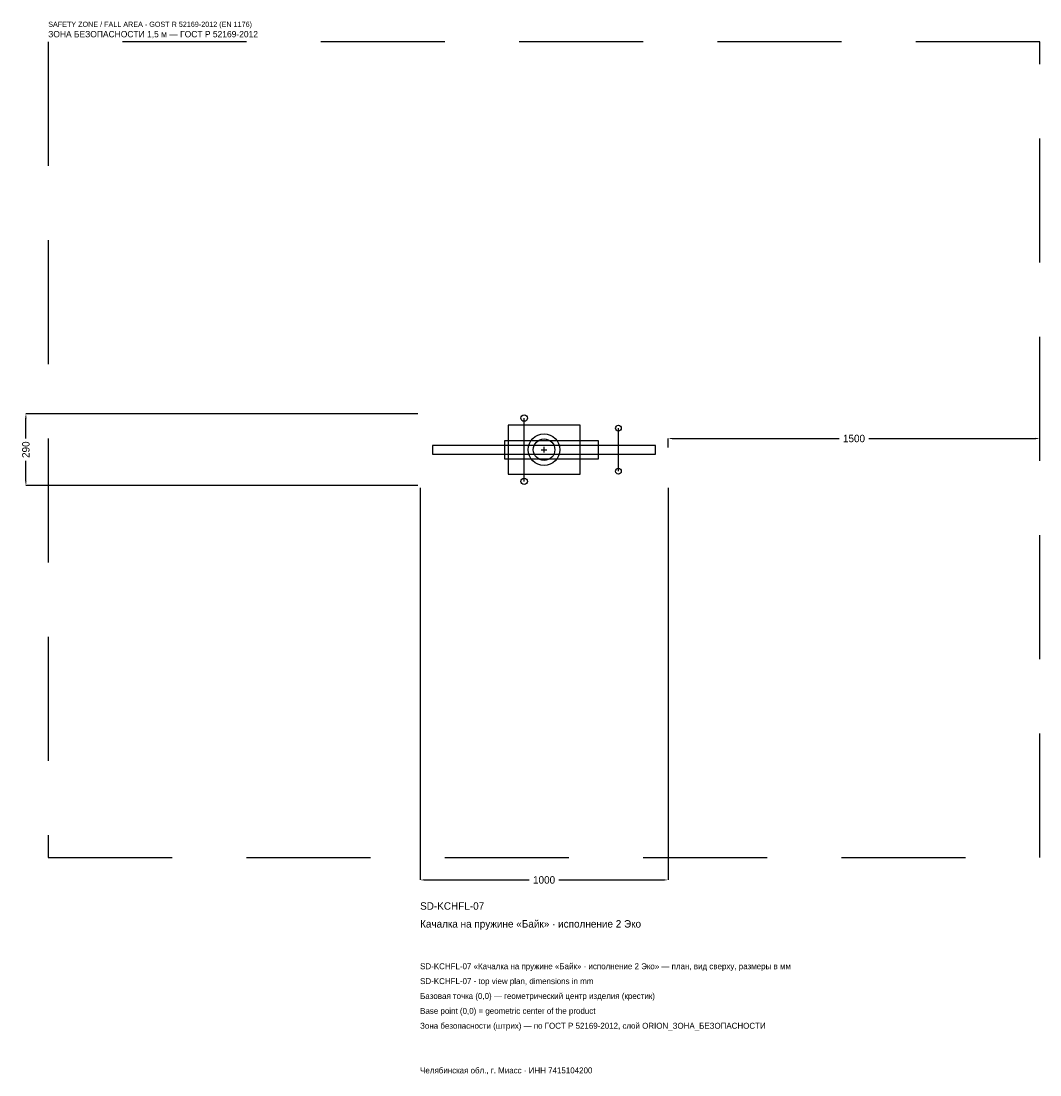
# Model space of a CAD drawing. Header units: metres. Extents: x -2109 to 2000, y -2521 to 1728.
import ezdxf

# ---------------------------------------------------------------- set-up
doc = ezdxf.new("R2010")
doc.units = ezdxf.units.M
doc.linetypes.add('DASHED', pattern=[800, 500, -300])
for name, color, linetype in [('ORION_ДАННЫЕ', 3, 'Continuous'), ('ORION_ЗОНА_БЕЗОПАСНОСТИ', 1, 'Continuous'), ('ORION_КОНТУР', 7, 'Continuous'), ('ORION_РАЗМЕРЫ', 8, 'Continuous')]:
    doc.layers.add(name, color=color, linetype=linetype)
doc.dimstyles.new('ORION', dxfattribs={"dimtxt": 30, "dimasz": 18, "dimexe": 1.25, "dimexo": 9, "dimtad": 1, "dimdec": 0, "dimcen": 2.5, "dimazin": 3, "dimtfac": 1, "dimtmove": 0, "dimatfit": 3, "dimarcsym": 0})

# ---------------------------------------------------------------- blocks, each defined once
blk = doc.blocks.new('_CLOSEDFILLED')
at = {"color": 0, "linetype": 'BYBLOCK'}
blk.add_solid([(-1, 0.16), (0, 0), (-1, -0.16)], dxfattribs=at)
blk = doc.blocks.new('*D1')
for p, q in [((-500, -154), (-500, -1735)), ((500, -154), (500, -1735)), ((-482, -1735), (-60, -1735)), ((60, -1735), (482, -1735))]:
    blk.add_line(p, q)
at = {"layer": 'Defpoints'}
for p in [(-500, -145), (500, -145), (-500, -1735)]:
    blk.add_point(p, dxfattribs=at)
at = {"layer": 'ORION_РАЗМЕРЫ', "xscale": 18, "yscale": 18, "rotation": 180}
blk.add_blockref('_CLOSEDFILLED', (-500, -1735), dxfattribs=at)
at = {"layer": 'ORION_РАЗМЕРЫ', "xscale": 18, "yscale": 18}
blk.add_blockref('_CLOSEDFILLED', (500, -1735), dxfattribs=at)
at = {"layer": 'ORION_РАЗМЕРЫ', "insert": (0, -1735), "char_height": 30, "attachment_point": 5}
blk.add_mtext('1000', dxfattribs=at)
blk = doc.blocks.new('*D2')
for p, q in [((-509, 145), (-2090, 145)), ((-2090, 45), (-2090, 127)), ((-2090, -127), (-2090, -45)), ((-509, -145), (-2090, -145))]:
    blk.add_line(p, q)
at = {"layer": 'Defpoints'}
for p in [(-500, 145), (-2090, -145), (-500, -145)]:
    blk.add_point(p, dxfattribs=at)
at = {"layer": 'ORION_РАЗМЕРЫ', "xscale": 18, "yscale": 18}
for p, rotation in [((-2090, 145), 90), ((-2090, -145), 270)]:
    blk.add_blockref('_CLOSEDFILLED', p, dxfattribs=dict(at, rotation=rotation))
at = {"layer": 'ORION_РАЗМЕРЫ', "insert": (-2090, 0), "char_height": 30, "attachment_point": 5, "rotation": 90}
blk.add_mtext('290', dxfattribs=at)
blk = doc.blocks.new('*D3')
for p, q in [((500, 9), (500, 45)), ((518, 45), (1190, 45)), ((1310, 45), (1982, 45)), ((2000, 9), (2000, 45))]:
    blk.add_line(p, q)
at = {"layer": 'Defpoints'}
for p in [(500, 45), (500, 0), (2000, 0)]:
    blk.add_point(p, dxfattribs=at)
at = {"layer": 'ORION_РАЗМЕРЫ', "xscale": 18, "yscale": 18, "rotation": 180}
blk.add_blockref('_CLOSEDFILLED', (500, 45), dxfattribs=at)
at = {"layer": 'ORION_РАЗМЕРЫ', "xscale": 18, "yscale": 18}
blk.add_blockref('_CLOSEDFILLED', (2000, 45), dxfattribs=at)
at = {"layer": 'ORION_РАЗМЕРЫ', "insert": (1250, 45), "char_height": 30, "attachment_point": 5}
blk.add_mtext('1500', dxfattribs=at)
blk = doc.blocks.new('ОРИОН SD-KCHFL-07 Качалка на пружине Байк · исполнение 2 Эко')
at = {"layer": 'ORION_ЗОНА_БЕЗОПАСНОСТИ', "linetype": 'DASHED'}
blk.add_lwpolyline([(-2000, -1645), (2000, -1645), (2000, 1645), (-2000, 1645)], close=True, dxfattribs=at)
at = {"layer": 'ORION_КОНТУР'}
for p, q in [((-80, -127.6), (-80, 127.6)), ((300, -87), (300, 87))]:
    blk.add_line(p, q, dxfattribs=at)
for points in [[(-145, -98.6), (145, -98.6), (145, 98.6), (-145, 98.6)], [(-450, -17.4), (450, -17.4), (450, 17.4), (-450, 17.4)], [(-160, -36.25), (220, -36.25), (220, 36.25), (-160, 36.25)]]:
    blk.add_lwpolyline(points, close=True, dxfattribs=at)
for centre, radius in [((-80, 127.6), 13.05), ((300, 87), 11.6), ((0, 0), 63.8), ((0, 0), 43.5), ((300, -87), 11.6), ((-80, -127.6), 13.05)]:
    blk.add_circle(centre, radius, dxfattribs=at)
at = {"layer": 'ORION_РАЗМЕРЫ'}
for p, q in [((-11.6, 0), (11.6, 0)), ((0, -11.6), (0, 11.6))]:
    blk.add_line(p, q, dxfattribs=at)
at = {"layer": 'ORION_ДАННЫЕ'}
for tag, p in [('АРТИКУЛ', (-500, -1855)), ('НАИМЕНОВАНИЕ', (-500, -1927))]:
    blk.add_attdef(tag, p, '', height=30, dxfattribs=at)
at = {"layer": 'ORION_ДАННЫЕ', "flags": 1}
for tag, p in [('ПРОИЗВОДИТЕЛЬ', (-500, -1999)), ('ТЕЛЕФОН', (-500, -2071)), ('САЙТ', (-500, -2215)), ('АДРЕС', (-500, -2287)), ('РЕКВИЗИТЫ', (-500, -2359)), ('ГАБАРИТЫ', (-500, -2431)), ('ЗОНА_БЕЗОПАСНОСТИ', (-500, -2503))]:
    blk.add_attdef(tag, p, '', height=30, dxfattribs=at)
at = {"layer": 'ORION_ЗОНА_БЕЗОПАСНОСТИ', "color": 1}
for s, height, p in [('SAFETY ZONE / FALL AREA - GOST R 52169-2012 (EN 1176)', 21, (-2000, 1705)), ('ЗОНА БЕЗОПАСНОСТИ 1,5 м — ГОСТ Р 52169-2012', 25.5, (-2000, 1663))]:
    blk.add_text(s, height=height, dxfattribs=at).set_placement(p)
at = {"layer": 'ORION_РАЗМЕРЫ'}
dim = blk.add_linear_dim(base=(-2090, -145), p1=(-500, -145), p2=(-500, 145), angle=90, dimstyle='ORION', dxfattribs=at)
dim.commit()
dim.dimension.update_dxf_attribs({"geometry": '*D2', "text_midpoint": (-2090, 0)})
for base, p1, p2, picture, middle in [((500, 45), (500, 0), (2000, 0), '*D3', (1250, 45)), ((-500, -1735), (-500, -145), (500, -145), '*D1', (0, -1735))]:
    dim = blk.add_linear_dim(base=base, p1=p1, p2=p2, dimstyle='ORION', dxfattribs=at)
    dim.commit()
    dim.dimension.update_dxf_attribs({"geometry": picture, "text_midpoint": middle})

msp = doc.modelspace()

# ---------------------------------------------------------------- block references
msp.add_blockref('ОРИОН SD-KCHFL-07 Качалка на пружине Байк · исполнение 2 Эко', (0, 0)).add_auto_attribs({'АРТИКУЛ': 'SD-KCHFL-07', 'НАИМЕНОВАНИЕ': 'Качалка на пружине «Байк» · исполнение 2 Эко'})

# ---------------------------------------------------------------- texts
at = {"layer": 'ORION_ДАННЫЕ', "color": 3}
for s, p in [('SD-KCHFL-07 «Качалка на пружине «Байк» · исполнение 2 Эко» — план, вид сверху, размеры в мм', (-500, -2095)), ('SD-KCHFL-07 - top view plan, dimensions in mm', (-500, -2155)), ('Челябинская обл., г. Миасс · ИНН 7415104200', (-500, -2515))]:
    msp.add_text(s, height=24, dxfattribs=at).set_placement(p)
at = {"layer": 'ORION_ДАННЫЕ', "color": 7}
for s, p in [('Базовая точка (0,0) — геометрический центр изделия (крестик)', (-500, -2215)), ('Base point (0,0) = geometric center of the product', (-500, -2275))]:
    msp.add_text(s, height=24, dxfattribs=at).set_placement(p)
at = {"layer": 'ORION_ДАННЫЕ', "color": 1}
msp.add_text('Зона безопасности (штрих) — по ГОСТ Р 52169-2012, слой ORION_ЗОНА_БЕЗОПАСНОСТИ', height=24, dxfattribs=at).set_placement((-500, -2335))

doc.saveas('drawing.dxf')
